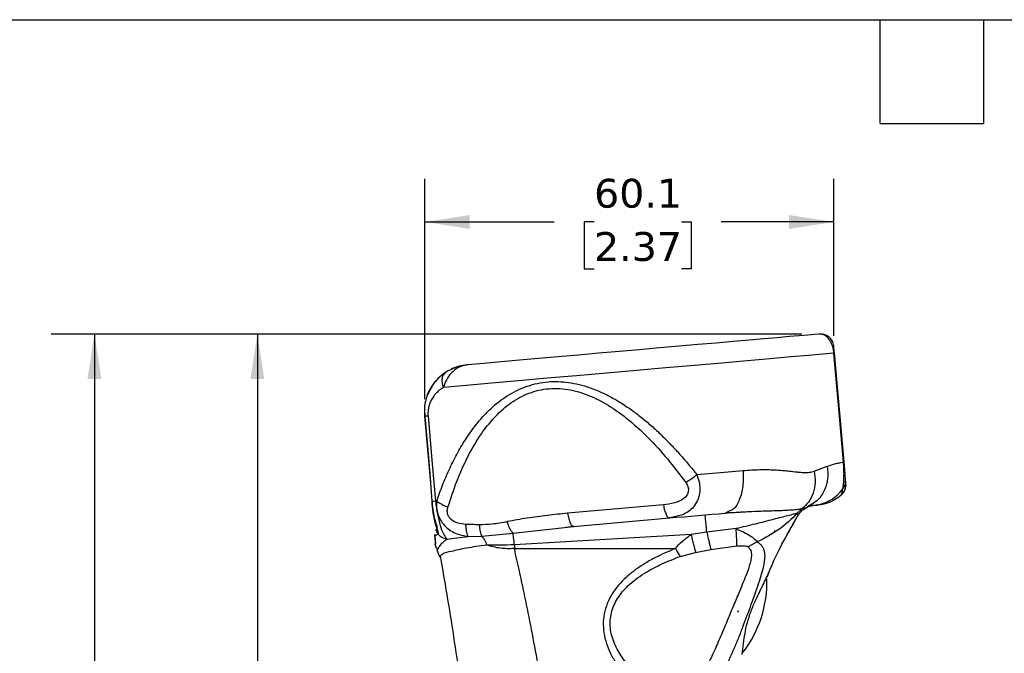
# Model space of a CAD drawing. Header units: millimetres. Extents: x 13 to 546, y 13 to 419.
# Tile 8 of 18: x 145 to 290, y 326 to 419. Entities that reach past the tile are written whole.
import ezdxf

# ---------------------------------------------------------------- set-up
doc = ezdxf.new("R2010")
doc.units = ezdxf.units.MM
doc.header["$LTSCALE"] = 2
doc.linetypes.add('SLD-Solid', pattern=[0])
doc.layers.add('DIMENSIONS', color=140, linetype='SLD-Solid', lineweight=25)
doc.layers.add('TEXT', color=140, linetype='SLD-Solid', lineweight=25)
doc.styles.add('SLDTEXTSTYLE0', font='VERDANA.TTF')
doc.dimstyles.new('SLDDIMSTYLE1', dxfattribs={"dimtxt": 4.316016, "dimasz": 6.604, "dimexe": 0, "dimexo": 0.0625, "dimgap": 1.079004, "dimtad": 0, "dimtih": 1, "dimtoh": 1, "dimrnd": 1e-09, "dimzin": 12, "dimdsep": 46, "dimtxsty": 'SLDTEXTSTYLE0', "dimsah": 1, "dimcen": 0.09, "dimadec": 0, "dimazin": 3, "dimtfac": 1, "dimtofl": 0, "dimtmove": 0, "dimatfit": 3, "dimfxl": 0, "dimfrac": 2, "dimtolj": 1, "dimtzin": 12, "dimarcsym": 0})

# ---------------------------------------------------------------- blocks, each defined once
blk = doc.blocks.new('_D_2')
at = {"layer": 'DIMENSIONS'}
for p, q in [((260.31, 372.93), (173.96, 372.93)), ((180.31, 372.93), (180.31, 292.8)), ((173.9, 284.97), (172.45, 284.97)), ((172.45, 284.97), (172.45, 278.11)), ((186.73, 284.97), (188.18, 284.97)), ((188.18, 284.97), (188.18, 278.11)), ((172.45, 278.11), (173.9, 278.11)), ((188.18, 278.11), (186.73, 278.11)), ((180.31, 188.14), (180.31, 277.15)), ((193.54, 188.14), (173.96, 188.14))]:
    blk.add_line(p, q, dxfattribs=at)
for points in [[(180.31, 372.93), (179.3, 366.33), (181.33, 366.33)], [(180.31, 188.14), (181.33, 194.74), (179.3, 194.74)]]:
    blk.add_solid(points, dxfattribs=at)
at = {"layer": 'DIMENSIONS', "char_height": 4.233, "attachment_point": 1, "style": 'SLDTEXTSTYLE0'}
for s, insert in [('184.8', (172.11, 291.32)), ('7.28', (173.9, 283.49))]:
    blk.add_mtext(s, dxfattribs=dict(at, insert=insert))
blk = doc.blocks.new('_D_3')
at = {"layer": 'DIMENSIONS'}
for p, q in [((260.31, 372.93), (150.03, 372.93)), ((156.38, 372.93), (156.38, 252.79)), ((149.97, 244.97), (148.52, 244.97)), ((148.52, 244.97), (148.52, 238.11)), ((162.8, 244.97), (164.24, 244.97)), ((164.24, 244.97), (164.24, 238.11)), ((148.52, 238.11), (149.97, 238.11)), ((164.24, 238.11), (162.8, 238.11)), ((156.38, 130.75), (156.38, 237.14)), ((222.24, 130.75), (150.03, 130.75))]:
    blk.add_line(p, q, dxfattribs=at)
for points in [[(156.38, 372.93), (155.37, 366.33), (157.4, 366.33)], [(156.38, 130.75), (157.4, 137.36), (155.37, 137.36)]]:
    blk.add_solid(points, dxfattribs=at)
at = {"layer": 'DIMENSIONS', "char_height": 4.233, "attachment_point": 1, "style": 'SLDTEXTSTYLE0'}
for s, insert in [('242.2', (148.17, 251.31)), ('9.53', (149.97, 243.48))]:
    blk.add_mtext(s, dxfattribs=dict(at, insert=insert))
blk = doc.blocks.new('_D_4')
at = {"layer": 'DIMENSIONS'}
for p, q in [((204.92, 363.38), (204.92, 395.74)), ((265.01, 372.65), (265.01, 395.74)), ((204.92, 389.39), (223.93, 389.39)), ((229.77, 389.39), (228.33, 389.39)), ((228.33, 389.39), (228.33, 382.53)), ((242.6, 389.39), (244.05, 389.39)), ((244.05, 389.39), (244.05, 382.53)), ((265.01, 389.39), (248.45, 389.39)), ((228.33, 382.53), (229.77, 382.53)), ((244.05, 382.53), (242.6, 382.53))]:
    blk.add_line(p, q, dxfattribs=at)
for points in [[(204.92, 389.39), (211.52, 388.37), (211.52, 390.41)], [(265.01, 389.39), (258.4, 390.41), (258.4, 388.37)]]:
    blk.add_solid(points, dxfattribs=at)
at = {"layer": 'DIMENSIONS', "char_height": 4.233, "attachment_point": 1, "style": 'SLDTEXTSTYLE0'}
for s, insert in [('60.1', (229.77, 395.73)), ('2.37', (229.77, 387.91))]:
    blk.add_mtext(s, dxfattribs=dict(at, insert=insert))

msp = doc.modelspace()

# ---------------------------------------------------------------- linework, layer by layer
for p, q in [((263.103, 372.895), (262.851, 372.934)), ((265.022, 371.069), (265.018, 371.116)), ((265.105, 370.12), (265.009, 370.111)), ((266.503, 354.141), (265.105, 370.12)), ((207.878, 367.185), (208.049, 367.359)), ((205.82, 364.908), (205.205, 363.825)), ((204.88, 360.9), (204.883, 360.865)), ((204.883, 360.865), (205.738, 351.093)), ((262.125, 352.78), (264.04, 353.502)), ((266.503, 354.141), (266.407, 354.133)), ((205.737, 351.115), (205.925, 348.317)), ((205.737, 351.115), (205.925, 348.317)), ((205.771, 351.101), (205.934, 348.316)), ((266.717, 350.345), (266.785, 350.772)), ((266.766, 350.543), (266.778, 350.998)), ((266.124, 349.338), (266.131, 349.361)), ((206.658, 348.395), (206.485, 348.364)), ((239.963, 347.828), (225.879, 346.595)), ((259.577, 346.581), (260.316, 347.278)), ((260.316, 347.278), (261.055, 347.506)), ((261.055, 347.506), (261.149, 347.535)), ((261.084, 347.508), (261.865, 347.923)), ((261.781, 347.953), (261.149, 347.535)), ((226.771, 344.682), (240.854, 345.914)), ((240.692, 345.931), (241.339, 345.999)), ((240.745, 345.968), (240.854, 345.914)), ((241.333, 346.043), (240.854, 345.914)), ((249.533, 346.873), (249.023, 346.629)), ((249.023, 346.629), (250.021, 346.706)), ((259.77, 346.329), (259.577, 346.581)), ((206.7, 344.425), (206.504, 344.004)), ((206.722, 344.61), (206.7, 344.425)), ((217.866, 343.68), (226.771, 344.682)), ((225.661, 344.582), (226.709, 344.709)), ((226.001, 344.623), (226.71, 344.708)), ((226.659, 344.737), (226.771, 344.682)), ((226.66, 344.736), (226.771, 344.682)), ((250.629, 344.344), (246.332, 343.829)), ((206.335, 343.465), (206.338, 343.395)), ((206.37, 343.336), (206.476, 342.136)), ((211.299, 343.17), (213.304, 343.23)), ((213.304, 343.23), (217.866, 343.68)), ((244.023, 343.489), (218.071, 341.975)), ((246.332, 343.829), (244.023, 343.489)), ((256.28, 344.056), (256.245, 344.056)), ((256.28, 344.091), (256.28, 344.056)), ((206.524, 341.707), (206.453, 342.08)), ((206.556, 342.203), (206.501, 342.207)), ((206.62, 341.477), (206.771, 341.211)), ((218.071, 341.975), (218.071, 341.417)), ((246.942, 341.261), (250.734, 341.804)), ((253.757, 342.408), (252.433, 341.654)), ((206.743, 341.111), (206.793, 341.223)), ((206.743, 341.111), (207.058, 340.201)), ((207.277, 340.392), (207.058, 340.201)), ((242.431, 340.264), (244.687, 340.832)), ((244.687, 340.832), (246.942, 341.261)), ((250.724, 337.97), (250.726, 337.971)), ((250.724, 337.97), (250.726, 337.97)), ((250.726, 337.97), (250.726, 337.971)), ((255.417, 337.827), (255.538, 338.099)), ((250.846, 332.178), (251.014, 332.178)), ((251.014, 332.178), (251.014, 332.298))]:
    msp.add_line(p, q)
at = {"flags": 128}
for points in [[(262.851, 372.934), (262.138, 372.872), (261.154, 372.786), (259.907, 372.677), (258.41, 372.546), (256.674, 372.394), (254.716, 372.222), (252.553, 372.033), (250.204, 371.828), (247.689, 371.608), (245.032, 371.375), (242.255, 371.132), (239.384, 370.881), (236.443, 370.624), (233.459, 370.363), (230.458, 370.1), (227.467, 369.838), (224.512, 369.58), (221.62, 369.327), (218.816, 369.082), (216.125, 368.846), (213.571, 368.623), (211.176, 368.413)], [(265.009, 370.111), (263.393, 369.97), (261.272, 369.784), (258.68, 369.558), (255.659, 369.293), (252.257, 368.996), (248.528, 368.67), (244.532, 368.32), (240.332, 367.953), (235.997, 367.573), (231.595, 367.188), (227.197, 366.803), (222.872, 366.425), (218.691, 366.059), (214.72, 365.712), (211.022, 365.388), (207.657, 365.094)], [(266.407, 354.133), (265.624, 363.081), (265.009, 370.111)], [(205.39, 360.88), (205.111, 360.856), (204.919, 360.839)], [(204.919, 360.839), (205.396, 355.386), (205.771, 351.101)], [(205.39, 360.88), (206.003, 353.871), (206.485, 348.364)], [(266.728, 351.567), (266.659, 352.351), (266.598, 353.05), (266.555, 353.545), (266.503, 354.141)], [(244.865, 352.288), (248.352, 352.593), (251.662, 352.883)], [(266.772, 351.059), (266.767, 351.122), (266.728, 351.567)], [(205.771, 351.101), (205.739, 351.098), (205.744, 351.099)], [(206.485, 348.364), (206.124, 348.333), (205.934, 348.316)], [(262.08, 347.771), (262.321, 347.792), (262.494, 347.807), (262.598, 347.816), (262.632, 347.819)], [(240.854, 345.914), (241.929, 346.008), (242.991, 346.101), (244.04, 346.193), (245.073, 346.283), (246.09, 346.372), (247.088, 346.46), (248.066, 346.545), (249.023, 346.629)], [(206.338, 343.395), (206.422, 342.434), (206.453, 342.08)], [(218.071, 341.417), (231.321, 341.417), (241.731, 341.417)]]:
    msp.add_lwpolyline(points, dxfattribs=at)
for centre, radius, start, end in [((211.786, 361.44), 7, 119.06926, 139.56904), ((211.786, 361.441), 6.999, 94.99871, 115.28614), ((211.786, 361.44), 7, 140.99362, 160.077), ((262.109, 353.797), 6, 275.00049, 312.0192), ((238.165, 336.516), 17, 322.65193, 1.62252)]:
    msp.add_arc(centre, radius, start, end)
for points, knots in [([(264.816, 371.826), (264.708, 372.002), (264.49, 372.356), (263.982, 372.719), (263.5, 372.911), (263.201, 372.912), (263.103, 372.913)], [0, 0, 0, 0, 0.2878659, 0.5802917, 0.8635271, 1, 1, 1, 1]), ([(265.009, 370.111), (264.975, 370.369), (264.912, 370.863), (264.681, 371.512), (264.397, 372.042), (264.023, 372.498), (263.588, 372.853), (263.228, 372.884), (263.103, 372.895)], [0, 0, 0, 0, 0.2137988, 0.409206, 0.564009, 0.7060137, 0.8977746, 1, 1, 1, 1]), ([(264.954, 371.473), (264.914, 371.594), (264.835, 371.836), (264.681, 372.038), (264.604, 372.14)], [0, 0, 0, 0, 0.50041513, 1, 1, 1, 1]), ([(265.075, 370.082), (265.071, 370.131), (265.062, 370.23), (265.045, 370.423), (265.026, 370.639), (265.007, 370.863), (264.983, 371.128), (264.966, 371.319), (264.953, 371.451)], [0, 0, 0, 0, 0.1068314, 0.2184833, 0.420749, 0.5812502, 0.7099104, 1, 1, 1, 1]), ([(211.176, 368.413), (210.727, 368.317), (209.838, 368.125), (208.789, 367.259), (208.038, 366.235), (207.78, 365.462), (207.657, 365.094)], [0, 0, 0, 0, 0.2652216, 0.525309, 0.774175, 1, 1, 1, 1]), ([(208.049, 367.359), (208.528, 367.623), (209.506, 368.162), (210.611, 368.328), (211.176, 368.413)], [0, 0, 0, 0, 0.48913016, 1, 1, 1, 1]), ([(207.894, 367.229), (207.365, 366.838), (206.505, 366.203), (205.983, 365.278), (205.783, 364.922)], [0, 0, 0, 0, 0.61514222, 1, 1, 1, 1]), ([(206.658, 348.395), (206.937, 349.174), (207.492, 350.728), (208.472, 353.021), (209.58, 355.262), (210.82, 357.383), (212.062, 359.162), (213.245, 360.599), (214.343, 361.748), (215.479, 362.759), (217.147, 364.004), (219.027, 364.997), (221.08, 365.63), (223.106, 365.988), (225.718, 365.97), (228.302, 365.382), (230.392, 364.599), (232.016, 363.828), (233.657, 362.888), (235.238, 361.828), (236.761, 360.671), (238.228, 359.434), (239.673, 358.094), (241.066, 356.691), (242.392, 355.251), (243.659, 353.788), (244.466, 352.784), (244.865, 352.288)], [0, 0, 0, 0, 0.0476957, 0.0950583, 0.1435827, 0.1916614, 0.2364955, 0.2684309, 0.298874, 0.3279734, 0.355897, 0.4187208, 0.4491622, 0.4794443, 0.5369762, 0.5982943, 0.6310563, 0.6654781, 0.7017347, 0.7399747, 0.7750465, 0.8118801, 0.8505341, 0.8885188, 0.9258066, 0.9633082, 1, 1, 1, 1]), ([(207.658, 365.094), (207.588, 365.322), (207.454, 365.766), (207.467, 366.423), (207.605, 366.937), (207.814, 367.127), (207.878, 367.185)], [0, 0, 0, 0, 0.3198202, 0.6218341, 0.8846825, 1, 1, 1, 1]), ([(207.657, 365.094), (207.448, 364.958), (207.021, 364.68), (206.468, 364.139), (206.025, 363.544), (205.704, 362.925), (205.488, 362.29), (205.391, 361.725), (205.367, 361.246), (205.382, 361.003), (205.39, 360.88)], [0, 0, 0, 0, 0.1483045, 0.3021952, 0.4573735, 0.5878283, 0.7152162, 0.8549919, 0.9271131, 1, 1, 1, 1]), ([(208.309, 347.519), (208.725, 348.786), (209.562, 351.335), (211.181, 354.958), (213.007, 358.089), (215.019, 360.654), (216.841, 362.342), (218.496, 363.443), (220.295, 364.35), (222.799, 365.02), (225.954, 364.915), (229.026, 364.007), (231.893, 362.52), (234.819, 360.438), (237.74, 357.771), (240.636, 354.575), (242.37, 352.275), (243.236, 351.126)], [0, 0, 0, 0, 0.080716, 0.1624752, 0.2399811, 0.2996459, 0.3594202, 0.3895161, 0.4198115, 0.481219, 0.5442131, 0.6085775, 0.6736908, 0.739073, 0.8255711, 0.9128143, 1, 1, 1, 1]), ([(205.212, 363.842), (205.074, 363.341), (204.8, 362.351), (204.859, 361.325), (204.888, 360.818)], [0, 0, 0, 0, 0.505789, 1, 1, 1, 1]), ([(205.212, 363.842), (205.074, 363.341), (204.8, 362.351), (204.859, 361.325), (204.888, 360.818)], [0, 0, 0, 0, 0.5057866, 1, 1, 1, 1]), ([(205.205, 363.825), (205.068, 363.292), (204.816, 362.31), (204.887, 361.3), (204.919, 360.839)], [0, 0, 0, 0, 0.54325805, 1, 1, 1, 1]), ([(204.919, 360.839), (204.899, 360.837), (204.875, 360.835), (204.89, 360.836), (204.892, 360.837)], [0, 0, 0, 0, 0.8658134, 1, 1, 1, 1]), ([(251.662, 352.883), (252.08, 352.915), (252.882, 352.978), (254.06, 353.02), (255.187, 353.023), (256.304, 352.983), (257.303, 352.913), (258.286, 352.817), (259.122, 352.725), (259.972, 352.629), (260.703, 352.58), (261.448, 352.592), (261.899, 352.717), (262.125, 352.78)], [0, 0, 0, 0, 0.11977776, 0.22989302, 0.33649287, 0.44155502, 0.5487856, 0.62248709, 0.7238015, 0.78882435, 0.86679057, 0.93313132, 1, 1, 1, 1]), ([(264.04, 353.502), (264.091, 352.873), (264.193, 351.615), (263.621, 349.838), (262.776, 348.541), (262.024, 348.097), (261.781, 347.953)], [0, 0, 0, 0, 0.29555177, 0.59029761, 0.86752822, 1, 1, 1, 1]), ([(264.04, 353.502), (264.338, 353.606), (264.871, 353.79), (265.664, 353.993), (266.157, 354.086), (266.407, 354.133)], [0, 0, 0, 0, 0.3864168, 0.689232, 1, 1, 1, 1]), ([(266.325, 350.215), (266.344, 350.334), (266.387, 350.603), (266.435, 351.056), (266.472, 351.57), (266.49, 352.125), (266.488, 352.728), (266.469, 353.274), (266.439, 353.756), (266.417, 354.006), (266.407, 354.133)], [0, 0, 0, 0, 0.0920314, 0.2079905, 0.347866, 0.4853895, 0.6316039, 0.808034, 0.9028362, 1, 1, 1, 1]), ([(244.865, 352.288), (245.011, 351.872), (245.287, 351.084), (245.357, 349.856), (245.12, 348.717), (244.439, 347.464), (243.136, 346.375), (241.908, 346.149), (241.333, 346.043)], [0, 0, 0, 0, 0.1555582, 0.2946205, 0.4302567, 0.5621548, 0.7952266, 1, 1, 1, 1]), ([(243.236, 351.126), (243.514, 351.305), (244.075, 351.667), (244.6, 352.08), (244.865, 352.288)], [0, 0, 0, 0, 0.4956244, 1, 1, 1, 1]), ([(251.662, 352.883), (251.687, 352.106), (251.736, 350.634), (251.222, 348.714), (250.523, 347.258), (249.765, 346.963), (249.533, 346.873)], [0, 0, 0, 0, 0.34130486, 0.64650419, 0.89172689, 1, 1, 1, 1]), ([(262.125, 352.78), (262.191, 352.237), (262.321, 351.159), (262.012, 349.591), (261.365, 348.219), (260.653, 347.581), (260.316, 347.278)], [0, 0, 0, 0, 0.2684531, 0.532273, 0.7781309, 1, 1, 1, 1]), ([(266.325, 350.215), (266.394, 350.313), (266.532, 350.512), (266.665, 350.852), (266.74, 351.208), (266.732, 351.448), (266.728, 351.567)], [0, 0, 0, 0, 0.2491054, 0.5014745, 0.7530687, 1, 1, 1, 1]), ([(243.236, 351.126), (243.362, 350.924), (243.547, 350.627), (243.635, 350.178), (243.631, 349.851), (243.551, 349.536), (243.351, 349.141), (242.757, 348.536), (241.549, 348.027), (240.509, 347.896), (239.963, 347.828)], [0, 0, 0, 0, 0.1209321, 0.1780052, 0.2334562, 0.2883674, 0.3439369, 0.4598646, 0.7164749, 1, 1, 1, 1]), ([(262.08, 347.771), (262.496, 347.834), (263.328, 347.96), (264.485, 348.488), (265.526, 349.226), (266.058, 349.885), (266.325, 350.215)], [0, 0, 0, 0, 0.2490372, 0.4985064, 0.7487588, 1, 1, 1, 1]), ([(266.116, 349.338), (266.276, 349.509), (266.6, 349.855), (266.709, 350.316), (266.765, 350.549)], [0, 0, 0, 0, 0.4948216, 1, 1, 1, 1]), ([(266.124, 349.338), (266.23, 349.447), (266.443, 349.669), (266.645, 350.033), (266.701, 350.283), (266.723, 350.38)], [0, 0, 0, 0, 0.3724601, 0.7550958, 1, 1, 1, 1]), ([(266.131, 349.361), (266.134, 349.369), (266.151, 349.426), (266.191, 349.571), (266.259, 349.847), (266.3, 350.076), (266.325, 350.215)], [0, 0, 0, 0, 0.0289139, 0.20402943, 0.51614028, 1, 1, 1, 1]), ([(205.934, 348.316), (205.973, 347.79), (206.049, 346.761), (206.288, 345.627), (206.495, 344.934), (206.618, 344.552), (206.745, 344.17), (206.842, 343.846), (206.86, 343.672), (206.856, 343.606), (206.836, 343.577), (206.828, 343.564)], [0, 0, 0, 0, 0.3251248, 0.6355745, 0.7119021, 0.7713845, 0.8828114, 0.9606318, 0.9783351, 0.9907594, 1, 1, 1, 1]), ([(205.946, 348.411), (205.985, 347.987), (206.061, 347.174), (206.252, 346.065), (206.501, 345.227), (206.663, 344.773), (206.722, 344.606)], [0, 0, 0, 0, 0.3279679, 0.6284916, 0.8638542, 1, 1, 1, 1]), ([(206.485, 348.364), (206.566, 347.724), (206.718, 346.525), (207.126, 344.936), (207.545, 343.69), (207.962, 343.076), (208.134, 342.823)], [0, 0, 0, 0, 0.3311707, 0.6199867, 0.8432731, 1, 1, 1, 1]), ([(206.658, 348.395), (206.639, 348.061), (206.603, 347.416), (206.796, 346.462), (207.181, 345.576), (207.968, 344.534), (209.355, 343.556), (210.649, 343.299), (211.299, 343.17)], [0, 0, 0, 0, 0.12799611, 0.24782127, 0.37029274, 0.49647548, 0.74685302, 1, 1, 1, 1]), ([(206.658, 348.395), (206.897, 348.225), (207.41, 347.863), (207.996, 347.639), (208.309, 347.519)], [0, 0, 0, 0, 0.4671473, 1, 1, 1, 1]), ([(210.953, 344.973), (210.558, 345.01), (209.796, 345.08), (208.923, 345.507), (208.446, 346.042), (208.241, 346.514), (208.191, 347.025), (208.269, 347.353), (208.309, 347.519)], [0, 0, 0, 0, 0.2746163, 0.5302396, 0.6503156, 0.7664104, 0.8818068, 1, 1, 1, 1]), ([(239.963, 347.828), (240.016, 347.56), (240.111, 347.075), (240.337, 346.494), (240.509, 346.065), (240.699, 345.987), (240.745, 345.968)], [0, 0, 0, 0, 0.3914328, 0.7080303, 0.9283751, 1, 1, 1, 1]), ([(251.582, 346.809), (251.897, 346.828), (252.785, 346.879), (254.13, 346.927), (255.511, 346.969), (256.63, 347.004), (257.573, 347.041), (258.536, 347.093), (259.287, 347.149), (259.842, 347.208), (260.095, 347.241), (260.248, 347.266), (260.316, 347.278)], [0, 0, 0, 0, 0.1082758, 0.3049829, 0.4612801, 0.5820957, 0.6888051, 0.7849124, 0.9125579, 0.9469207, 0.9764775, 1, 1, 1, 1]), ([(259.77, 346.329), (259.953, 346.584), (260.318, 347.094), (260.872, 347.388), (261.149, 347.535)], [0, 0, 0, 0, 0.500001, 1, 1, 1, 1]), ([(261.149, 347.535), (261.333, 347.605), (261.635, 347.718), (261.955, 347.756), (262.08, 347.771)], [0, 0, 0, 0, 0.6109094, 1, 1, 1, 1]), ([(225.879, 346.595), (225.387, 346.55), (224.389, 346.459), (222.905, 346.293), (221.417, 346.107), (219.947, 345.894), (218.48, 345.655), (217.513, 345.468), (217.031, 345.375)], [0, 0, 0, 0, 0.1658137, 0.3367289, 0.5012683, 0.6692622, 0.8353579, 1, 1, 1, 1]), ([(225.879, 346.595), (225.932, 346.328), (226.027, 345.843), (226.254, 345.262), (226.424, 344.834), (226.613, 344.756), (226.659, 344.737)], [0, 0, 0, 0, 0.3919767, 0.7090141, 0.929665, 1, 1, 1, 1]), ([(246.332, 343.829), (246.303, 344.155), (246.249, 344.765), (246.172, 345.556), (246.131, 346.049), (246.103, 346.257), (246.1, 346.285)], [0, 0, 0, 0, 0.39857009, 0.74478282, 0.96582942, 1, 1, 1, 1]), ([(249.522, 346.77), (249.65, 346.749), (249.815, 346.723), (249.983, 346.715), (250.021, 346.713)], [0, 0, 0, 0, 0.7721122, 1, 1, 1, 1]), ([(250.021, 346.706), (250.307, 346.729), (250.826, 346.771), (251.347, 346.797), (251.582, 346.809)], [0, 0, 0, 0, 0.5490901, 1, 1, 1, 1]), ([(259.577, 346.581), (259.404, 346.538), (258.964, 346.427), (258.185, 346.229), (257.19, 345.975), (255.594, 345.566), (253.395, 345), (251.575, 344.568), (250.629, 344.344)], [0, 0, 0, 0, 0.0579022, 0.1477951, 0.2614097, 0.3917461, 0.6836891, 1, 1, 1, 1]), ([(259.577, 346.581), (259.564, 346.567), (259.446, 346.44), (258.621, 345.577), (256.822, 343.983), (254.834, 342.961), (253.757, 342.408)], [0, 0, 0, 0, 0.0081933, 0.0720917, 0.4974964, 1, 1, 1, 1]), ([(258.077, 343.345), (258.319, 343.792), (258.862, 344.798), (259.446, 345.782), (259.77, 346.329)], [0, 0, 0, 0, 0.4437279, 1, 1, 1, 1]), ([(206.7, 344.425), (206.675, 344.357), (206.622, 344.215), (206.624, 343.982), (206.687, 343.753), (206.781, 343.626), (206.828, 343.564)], [0, 0, 0, 0, 0.2370345, 0.4893157, 0.7473487, 1, 1, 1, 1]), ([(212.948, 344.916), (212.578, 344.922), (211.913, 344.933), (211.248, 344.961), (210.953, 344.973)], [0, 0, 0, 0, 0.5563335, 1, 1, 1, 1]), ([(211.299, 343.17), (211.255, 343.257), (211.147, 343.469), (211.062, 343.879), (210.986, 344.393), (210.964, 344.772), (210.953, 344.973)], [0, 0, 0, 0, 0.15656916, 0.3848275, 0.67359817, 1, 1, 1, 1]), ([(217.031, 345.375), (216.274, 345.228), (214.924, 344.967), (213.551, 344.931), (212.948, 344.916)], [0, 0, 0, 0, 0.5611568, 1, 1, 1, 1]), ([(213.304, 343.23), (213.263, 343.325), (213.167, 343.545), (213.077, 343.937), (212.996, 344.403), (212.964, 344.74), (212.948, 344.916)], [0, 0, 0, 0, 0.1797888, 0.4148365, 0.6939514, 1, 1, 1, 1]), ([(217.866, 343.68), (217.79, 343.768), (217.618, 343.969), (217.41, 344.362), (217.203, 344.838), (217.09, 345.191), (217.031, 345.375)], [0, 0, 0, 0, 0.1818952, 0.4173139, 0.6959181, 1, 1, 1, 1]), ([(250.734, 341.804), (250.738, 341.969), (250.746, 342.337), (250.727, 342.938), (250.69, 343.62), (250.65, 344.098), (250.629, 344.344)], [0, 0, 0, 0, 0.1942865, 0.4346028, 0.7085976, 1, 1, 1, 1]), ([(250.629, 344.344), (251.257, 344.066), (252.158, 343.667), (253.201, 342.988), (253.583, 342.59), (253.757, 342.408)], [0, 0, 0, 0, 0.5547886, 0.7966733, 1, 1, 1, 1]), ([(255.231, 337.314), (255.374, 337.682), (256.158, 339.71), (257.509, 342.428), (258.853, 344.689), (259.288, 345.421)], [0, 0, 0, 0, 0.1304731, 0.7186656, 1, 1, 1, 1]), ([(206.409, 343.311), (206.408, 343.31), (206.395, 343.306), (206.389, 343.323), (206.383, 343.339)], [0, 0, 0, 0, 0.0821021, 1, 1, 1, 1]), ([(206.828, 343.564), (206.779, 343.525), (206.685, 343.449), (206.566, 343.355), (206.482, 343.332), (206.455, 343.325)], [0, 0, 0, 0, 0.4195157, 0.8149992, 1, 1, 1, 1]), ([(206.793, 341.223), (206.806, 341.255), (206.893, 341.454), (207.128, 341.84), (207.546, 342.369), (207.933, 342.668), (208.134, 342.823)], [0, 0, 0, 0, 0.0492957, 0.3078874, 0.6399828, 1, 1, 1, 1]), ([(206.828, 343.564), (207.02, 343.388), (207.4, 343.041), (207.892, 342.895), (208.134, 342.823)], [0, 0, 0, 0, 0.5082367, 1, 1, 1, 1]), ([(208.134, 342.823), (208.629, 342.873), (209.684, 342.981), (210.739, 343.105), (211.299, 343.17)], [0, 0, 0, 0, 0.468187, 1, 1, 1, 1]), ([(213.304, 343.23), (213.444, 343.058), (213.76, 342.669), (213.916, 342.192), (214.003, 341.926)], [0, 0, 0, 0, 0.4424336, 1, 1, 1, 1]), ([(218.071, 341.975), (218.053, 342.156), (218.018, 342.498), (217.963, 342.972), (217.916, 343.36), (217.88, 343.585), (217.866, 343.68)], [0, 0, 0, 0, 0.317108, 0.6012619, 0.8331553, 1, 1, 1, 1]), ([(241.731, 341.417), (242.055, 341.812), (242.413, 342.248), (242.94, 342.655), (243.357, 342.974), (243.731, 343.263), (244.023, 343.489)], [0, 0, 0, 0, 0.4913566, 0.5421557, 0.6436081, 1, 1, 1, 1]), ([(244.023, 343.489), (244.083, 343.237), (244.202, 342.744), (244.377, 342.035), (244.536, 341.401), (244.64, 341.009), (244.687, 340.832)], [0, 0, 0, 0, 0.28363921, 0.55563732, 0.79896161, 1, 1, 1, 1]), ([(246.332, 343.829), (246.388, 343.582), (246.497, 343.102), (246.658, 342.414), (246.804, 341.805), (246.899, 341.43), (246.942, 341.261)], [0, 0, 0, 0, 0.2872808, 0.5602262, 0.802155, 1, 1, 1, 1]), ([(256.245, 344.056), (256.252, 344.062), (256.263, 344.074), (256.275, 344.085), (256.28, 344.091)], [0, 0, 0, 0, 0.5600906, 1, 1, 1, 1]), ([(206.512, 341.717), (206.531, 341.61), (206.56, 341.445), (206.715, 341.45), (206.77, 341.452)], [0, 0, 0, 0, 0.6426909, 1, 1, 1, 1]), ([(214.003, 341.927), (213.476, 341.858), (212.479, 341.729), (211.083, 341.493), (209.869, 341.27), (208.704, 340.951), (207.75, 340.832), (207.341, 340.451), (207.277, 340.392)], [0, 0, 0, 0, 0.2291557, 0.4343623, 0.6121038, 0.7601789, 0.9626599, 1, 1, 1, 1]), ([(218.071, 341.975), (217.373, 341.942), (216.017, 341.877), (214.66, 341.91), (214.003, 341.926)], [0, 0, 0, 0, 0.5151941, 1, 1, 1, 1]), ([(218.071, 341.417), (217.377, 341.399), (215.995, 341.365), (214.665, 341.74), (214.003, 341.927)], [0, 0, 0, 0, 0.5021603, 1, 1, 1, 1]), ([(221.964, 321.995), (221.67, 323.676), (221.086, 327.014), (220.235, 331.389), (219.472, 335.092), (218.795, 338.235), (218.319, 340.329), (218.071, 341.417)], [0, 0, 0, 0, 0.2583979, 0.5131723, 0.6748746, 0.8310114, 1, 1, 1, 1]), ([(241.731, 341.417), (241.232, 341.213), (240.237, 340.807), (238.772, 340.102), (237.366, 339.325), (236.009, 338.442), (234.761, 337.469), (233.604, 336.351), (232.619, 335.121), (231.826, 333.73), (231.299, 332.233), (231.079, 330.646), (231.172, 329.033), (231.557, 327.466), (232.193, 325.95), (232.928, 324.694), (233.682, 323.644), (234.374, 322.794), (234.877, 322.26), (235.128, 321.995)], [0, 0, 0, 0, 0.0626466, 0.1251333, 0.189234, 0.249541, 0.3134769, 0.3731693, 0.4365023, 0.4963421, 0.5586684, 0.6201574, 0.6816337, 0.7456768, 0.8070663, 0.8725571, 0.91458, 0.9575482, 1, 1, 1, 1]), ([(241.731, 341.416), (241.848, 341.203), (242.064, 340.808), (242.316, 340.435), (242.431, 340.264)], [0, 0, 0, 0, 0.5412872, 1, 1, 1, 1]), ([(253.757, 342.408), (253.9, 342.306), (254.176, 342.111), (254.489, 341.726), (254.701, 341.294), (254.856, 340.655), (254.841, 339.725), (254.607, 338.547), (254.234, 337.229), (253.595, 335.304), (252.666, 332.74), (251.688, 330.112), (250.852, 327.974), (250.189, 326.385), (249.486, 324.854), (248.838, 323.629), (248.278, 322.71), (247.831, 322.055), (247.36, 321.435), (247.012, 321.054), (246.839, 320.864)], [0, 0, 0, 0, 0.0221722, 0.0425989, 0.0620309, 0.082734, 0.1253478, 0.1784323, 0.2346566, 0.298685, 0.4353267, 0.5801712, 0.6538364, 0.7261026, 0.7982522, 0.8671032, 0.9015423, 0.9345586, 0.9675013, 1, 1, 1, 1]), ([(252.433, 341.654), (252.569, 341.484), (252.849, 341.133), (252.925, 340.122), (252.64, 339), (252.178, 337.687), (251.682, 336.447), (251.033, 334.892), (250.258, 333.058), (249.374, 330.941), (248.482, 328.785), (247.853, 327.355), (247.539, 326.64)], [0, 0, 0, 0, 0.0395633, 0.0816598, 0.1809152, 0.253789, 0.340063, 0.4288401, 0.5668841, 0.7097762, 0.8549446, 1, 1, 1, 1]), ([(250.734, 341.804), (251.083, 341.831), (251.567, 341.868), (252.1, 341.802), (252.322, 341.734), (252.399, 341.679), (252.433, 341.654)], [0, 0, 0, 0, 0.6039467, 0.8357573, 0.9278835, 1, 1, 1, 1]), ([(207.151, 340.362), (207.222, 339.976), (207.66, 337.579), (208.404, 333.112), (209.385, 326.935), (209.974, 322.766), (210.27, 320.67)], [0, 0, 0, 0, 0.05906, 0.366555, 0.6814432, 1, 1, 1, 1]), ([(233.16, 326.64), (232.824, 327.384), (232.18, 328.808), (232.051, 331.171), (232.705, 333.397), (233.852, 335.048), (235.06, 336.253), (236.189, 337.157), (237.745, 338.176), (239.826, 339.265), (241.53, 339.918), (242.431, 340.264)], [0, 0, 0, 0, 0.1274992, 0.2441546, 0.3634664, 0.486075, 0.5560207, 0.6314706, 0.7131126, 0.8483043, 1, 1, 1, 1]), ([(251.519, 325.869), (251.555, 326.088), (251.636, 326.568), (251.717, 327.35), (251.848, 328.418), (252.079, 329.78), (252.518, 331.404), (253.148, 333.067), (253.824, 334.524), (254.442, 335.772), (254.957, 336.803), (255.266, 337.491), (255.417, 337.827)], [0, 0, 0, 0, 0.0525364, 0.1149419, 0.1860042, 0.3071127, 0.4414933, 0.5835381, 0.7273424, 0.8214475, 0.9129882, 1, 1, 1, 1]), ([(251.014, 332.298), (250.983, 332.275), (250.928, 332.234), (250.871, 332.195), (250.846, 332.178)], [0, 0, 0, 0, 0.5601998, 1, 1, 1, 1]), ([(236.142, 322.906), (235.535, 323.502), (234.389, 324.627), (233.553, 325.996), (233.16, 326.64)], [0, 0, 0, 0, 0.52988535, 1, 1, 1, 1]), ([(247.539, 326.64), (247.187, 325.868), (246.495, 324.351), (245.569, 322.966), (245.114, 322.286)], [0, 0, 0, 0, 0.5092437, 1, 1, 1, 1])]:
    msp.add_open_spline(points, degree=3, knots=knots)
at = {"layer": 'TEXT'}
for p, q in [((12.7, 419.1), (546.1, 419.1)), ((271.78, 403.86), (271.78, 419.1)), ((287.02, 403.86), (287.02, 419.1)), ((271.78, 403.86), (287.02, 403.86))]:
    msp.add_line(p, q, dxfattribs=at)

# ---------------------------------------------------------------- dimensions: what is measured, and where the dimension line sits
at = {"layer": 'DIMENSIONS'}
dim = msp.add_linear_dim(base=(265.009, 389.39), p1=(204.919, 360.839), p2=(265.009, 370.111), dimstyle='SLDDIMSTYLE1', dxfattribs=at)
dim.commit()
dim.dimension.update_dxf_attribs({"geometry": '_D_4', "text_midpoint": (236.188, 389.39), "dimtype": 160})
for base, p1, p2, picture, middle in [((156.382, 130.753), (262.851, 372.934), (224.779, 130.753), '_D_3', (156.382, 244.967)), ((180.314, 372.934), (196.079, 188.14), (262.851, 372.934), '_D_2', (180.314, 284.972))]:
    dim = msp.add_linear_dim(base=base, p1=p1, p2=p2, angle=90, dimstyle='SLDDIMSTYLE1', dxfattribs=at)
    dim.commit()
    dim.dimension.update_dxf_attribs({"geometry": picture, "text_midpoint": middle, "dimtype": 160})

doc.saveas('drawing.dxf')
